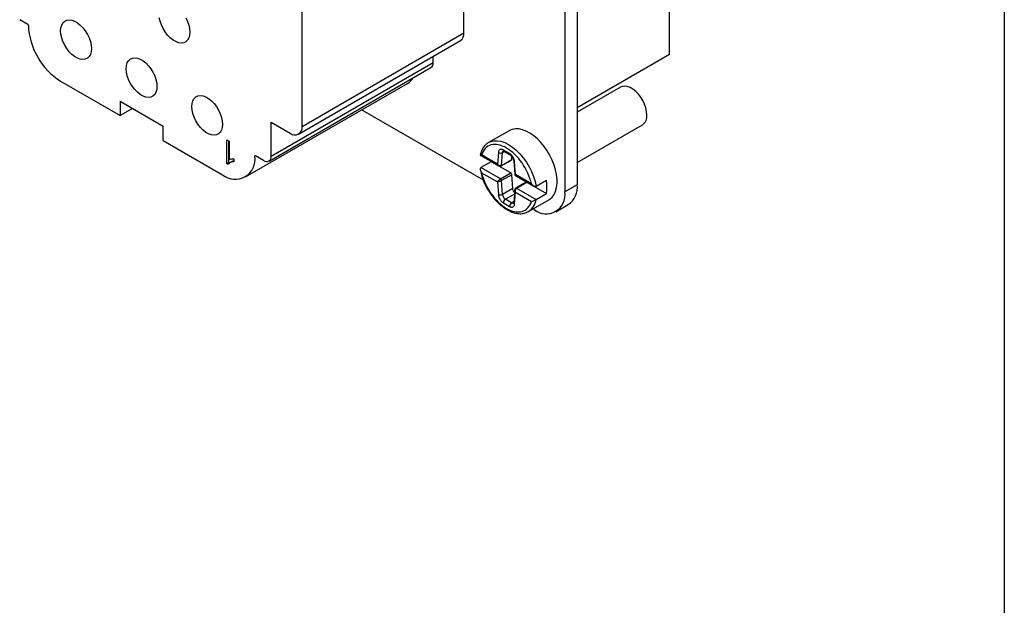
# Model space of a CAD drawing. Header units: millimetres. Extents: x 6 to 273, y 6 to 210.
# Tile 4 of 5: x 205 to 273, y 114 to 154. Entities that reach past the tile are written whole.
import ezdxf

# ---------------------------------------------------------------- set-up
doc = ezdxf.new("R2010")
doc.units = ezdxf.units.MM
doc.linetypes.add('SLD-Solid', pattern=[0])
doc.layers.add('TEXT', color=140, linetype='SLD-Solid', lineweight=25)

msp = doc.modelspace()

# ---------------------------------------------------------------- linework, layer by layer
for p, q in [((249.947, 151.939), (249.947, 179.701)), ((243.583, 165.822), (243.583, 142.959)), ((242.735, 165.332), (242.735, 142.469)), ((235.772, 153.429), (235.772, 164.659)), ((224.6, 146.979), (224.6, 158.209)), ((205.682, 154.019), (205.119, 154.344)), ((224.361, 146.451), (235.533, 152.901)), ((224.6, 146.979), (235.772, 153.429)), ((233.648, 151.389), (233.648, 151.813)), ((249.947, 151.939), (243.583, 148.265)), ((222.32, 144.594), (233.492, 151.044)), ((222.476, 144.939), (233.648, 151.389)), ((207.945, 150.099), (212.046, 147.732)), ((220.694, 143.494), (231.866, 149.943)), ((246.581, 149.687), (243.583, 147.956)), ((212.046, 148.714), (212.046, 147.732)), ((212.046, 148.714), (215.016, 147)), ((212.897, 148.223), (212.046, 147.732)), ((237.112, 143.265), (228.705, 148.118)), ((215.016, 146.017), (215.016, 147)), ((222.476, 147.263), (223.784, 146.508)), ((222.476, 144.939), (222.476, 147.263)), ((243.583, 144.492), (248.081, 147.089)), ((219.4, 146.061), (219.565, 145.966)), ((219.4, 144.422), (219.4, 146.061)), ((238.885, 146.687), (237.471, 145.871)), ((215.016, 146.017), (219.117, 143.65)), ((219.541, 144.503), (219.541, 145.98)), ((219.565, 145.966), (219.565, 144.689)), ((237.47, 145.871), (237.433, 145.842)), ((219.895, 144.74), (219.895, 144.546)), ((221.38, 144.956), (221.347, 144.937)), ((221.943, 144.631), (221.38, 144.956)), ((236.893, 144.998), (238.172, 144.26)), ((238.085, 144.378), (236.981, 145.015)), ((238.142, 145.183), (238.085, 144.378)), ((238.362, 144.293), (238.424, 145.17)), ((238.362, 144.293), (239.069, 144.701)), ((238.557, 145.247), (238.424, 145.17)), ((238.919, 145.105), (238.489, 145.353)), ((238.531, 145.262), (238.96, 145.014)), ((239.069, 144.701), (239.083, 144.899)), ((219.4, 144.422), (219.541, 144.503)), ((219.507, 144.36), (219.4, 144.422)), ((219.611, 144.463), (219.541, 144.503)), ((219.771, 144.563), (219.63, 144.482)), ((237.647, 144.548), (236.94, 144.14)), ((238.29, 143.361), (236.94, 144.14)), ((238.997, 143.769), (237.647, 144.548)), ((238.341, 144.254), (239.049, 144.662)), ((239.208, 144.602), (239.269, 143.677)), ((239.324, 143.662), (239.267, 144.533)), ((236.981, 143.79), (238.085, 143.153)), ((238.29, 143.361), (238.997, 143.769)), ((239.069, 143.652), (238.362, 143.244)), ((239.131, 142.703), (239.069, 143.652)), ((239.319, 143.597), (240.598, 142.859)), ((240.427, 143.025), (239.324, 143.662)), ((238.085, 143.153), (238.142, 142.282)), ((238.424, 142.295), (238.362, 143.244)), ((239.131, 142.703), (238.424, 142.295)), ((240.057, 143.133), (239.349, 142.725)), ((239.401, 142.719), (240.108, 143.128)), ((239.401, 142.719), (240.751, 141.94)), ((240.108, 143.128), (241.458, 142.349)), ((241.458, 143.247), (240.751, 142.838)), ((243.583, 142.959), (242.735, 142.469)), ((239.25, 142.312), (238.631, 141.955)), ((239.269, 142.587), (239.208, 141.728)), ((239.267, 141.633), (239.324, 142.438)), ((239.324, 142.438), (240.427, 141.8)), ((240.751, 141.94), (241.458, 142.349)), ((238.489, 141.71), (238.919, 141.462)), ((239.06, 141.707), (238.631, 141.955)), ((239.213, 141.795), (239.06, 141.707)), ((240.22, 141.108), (241.635, 141.924)), ((242.113, 141.095), (242.962, 141.585)), ((240.18, 141.093), (240.221, 141.108)), ((240.22, 141.108), (240.187, 141.089)), ((240.613, 141.244), (240.535, 141.289))]:
    msp.add_line(p, q)
at = {"flags": 128}
for points in [[(207.945, 153.572), (207.963, 153.787), (208.017, 153.974), (208.104, 154.126), (208.222, 154.238), (208.366, 154.307), (208.533, 154.33), (208.715, 154.306), (208.908, 154.236), (209.103, 154.123), (209.296, 153.971), (209.478, 153.784), (209.645, 153.569), (209.789, 153.333), (209.907, 153.084), (209.995, 152.832), (210.048, 152.583), (210.066, 152.348), (210.048, 152.133), (209.995, 151.947), (209.907, 151.795), (209.789, 151.683), (209.645, 151.614), (209.478, 151.591), (209.296, 151.615), (209.103, 151.684), (208.908, 151.797), (208.715, 151.95), (208.533, 152.137), (208.366, 152.352), (208.222, 152.588), (208.104, 152.836), (208.017, 153.089), (207.963, 153.337), (207.945, 153.572)], [(216.578, 154.477), (216.696, 154.228), (216.783, 153.975), (216.836, 153.727), (216.854, 153.492), (216.836, 153.277), (216.783, 153.091), (216.696, 152.939), (216.578, 152.826), (216.433, 152.758), (216.267, 152.735), (216.084, 152.758), (215.892, 152.828), (215.696, 152.941), (215.504, 153.093), (215.321, 153.281), (215.155, 153.496), (215.01, 153.731), (214.892, 153.98), (214.805, 154.232), (214.751, 154.481)], [(212.47, 150.96), (212.488, 151.175), (212.542, 151.361), (212.629, 151.513), (212.747, 151.625), (212.892, 151.694), (213.058, 151.717), (213.241, 151.693), (213.433, 151.624), (213.629, 151.511), (213.821, 151.358), (214.004, 151.171), (214.17, 150.956), (214.315, 150.72), (214.433, 150.472), (214.52, 150.219), (214.574, 149.971), (214.592, 149.735), (214.574, 149.521), (214.52, 149.334), (214.433, 149.182), (214.315, 149.07), (214.17, 149.001), (214.004, 148.978), (213.821, 149.002), (213.629, 149.072), (213.433, 149.185), (213.241, 149.337), (213.058, 149.524), (212.892, 149.739), (212.747, 149.975), (212.629, 150.223), (212.542, 150.476), (212.488, 150.725), (212.47, 150.96)], [(248.391, 147.775), (248.373, 148.011), (248.32, 148.259), (248.233, 148.512), (248.115, 148.76), (247.97, 148.996), (247.804, 149.211), (247.621, 149.398), (247.429, 149.551), (247.233, 149.664), (247.04, 149.733), (246.858, 149.757), (246.692, 149.734), (246.581, 149.687)], [(216.996, 148.347), (217.014, 148.562), (217.067, 148.749), (217.155, 148.901), (217.273, 149.013), (217.417, 149.082), (217.584, 149.105), (217.766, 149.081), (217.959, 149.011), (218.154, 148.898), (218.347, 148.746), (218.529, 148.559), (218.696, 148.344), (218.84, 148.108), (218.958, 147.859), (219.046, 147.607), (219.099, 147.358), (219.117, 147.123), (219.099, 146.908), (219.046, 146.722), (218.958, 146.57), (218.84, 146.458), (218.696, 146.389), (218.529, 146.366), (218.347, 146.39), (218.154, 146.459), (217.959, 146.572), (217.766, 146.725), (217.584, 146.912), (217.417, 147.127), (217.273, 147.363), (217.155, 147.611), (217.067, 147.864), (217.014, 148.112), (216.996, 148.347)], [(241.635, 141.924), (241.702, 141.967), (241.863, 142.109), (241.995, 142.291), (242.097, 142.509), (242.165, 142.758), (242.2, 143.036), (242.2, 143.336), (242.165, 143.653), (242.097, 143.982), (241.995, 144.317), (241.863, 144.651), (241.702, 144.979), (241.515, 145.296), (241.306, 145.594), (241.078, 145.87), (240.836, 146.118), (240.583, 146.333), (240.325, 146.512), (240.065, 146.652), (239.809, 146.75), (239.561, 146.805), (239.325, 146.814), (239.106, 146.779), (238.908, 146.7), (238.885, 146.687)], [(237.363, 145.799), (237.422, 145.84), (237.471, 145.871)], [(237.471, 145.871), (237.616, 145.939), (237.833, 145.991), (238.069, 145.996), (238.32, 145.955), (238.58, 145.867), (238.845, 145.735), (239.111, 145.56), (239.371, 145.347), (239.622, 145.1), (239.858, 144.822), (240.075, 144.519), (240.269, 144.196), (240.437, 143.861), (240.575, 143.519), (240.68, 143.176), (240.751, 142.838)]]:
    msp.add_lwpolyline(points, dxfattribs=at)
for centre, radius, start, end in [((205.644, 153.958), 0.0716, 2.60548, 57.39452), ((210.556, 154.182), 4.846, 182.60548, 237.39452), ((235.207, 153.366), 0.569, 305.01333, 6.29885), ((233.279, 151.348), 0.371, 305.01241, 6.29977), ((231.292, 150.92), 1.133, 300.45575, 328.7769), ((247.649, 147.698), 0.747, 305.34553, 5.96665), ((224.102, 146.898), 0.504, 230.79671, 9.21404), ((219.988, 144.717), 1.377, 230.79671, 9.21404), ((221.367, 144.941), 0.0204, 50.79671, 189.21404), ((222.151, 144.886), 0.329, 230.79672, 9.21404), ((238.294, 145.427), 0.288, 238.1077, 296.81043), ((238.587, 145.342), 0.0986, 173.70115, 234.98667), ((239.019, 145.096), 0.101, 174.42737, 233.75595), ((239.296, 144.617), 0.0891, 189.94399, 250.59815), ((238.917, 142.798), 2.58, 349.97556, 10.02444), ((242.161, 142.775), 1.434, 303.93673, 7.37545), ((238.269, 142.587), 0.331, 247.34035, 297.94439), ((241.441, 142.259), 1.31, 230.79671, 9.21404), ((238.796, 141.696), 0.307, 122.60548, 177.39452), ((239.226, 141.448), 0.307, 122.60548, 177.39452), ((239.319, 141.73), 0.11, 180.69642, 241.77849), ((239.604, 142.085), 1.156, 302.21707, 352.79201)]:
    msp.add_arc(centre, radius, start, end)
for points, knots in [([(237.395, 145.812), (237.34, 145.773), (237.21, 145.681), (237.062, 145.47), (236.948, 145.236), (236.91, 145.069), (236.894, 145.001)], [0, 0, 0, 0, 0.220234, 0.523794, 0.806313, 1, 1, 1, 1]), ([(240.427, 143.025), (240.314, 143.516), (240.085, 144.021), (239.465, 144.908), (239.09, 145.267), (238.318, 145.712), (237.943, 145.786), (237.323, 145.615), (237.094, 145.375), (236.981, 145.015)], [0, 0, 0, 0, 0.25, 0.25, 0.5, 0.5, 0.75, 0.75, 1, 1, 1, 1]), ([(238.489, 145.353), (238.475, 145.361), (238.445, 145.377), (238.402, 145.392), (238.361, 145.4), (238.322, 145.402), (238.285, 145.396), (238.251, 145.385), (238.211, 145.359), (238.176, 145.315), (238.15, 145.252), (238.144, 145.205), (238.142, 145.183)], [0, 0, 0, 0, 0.085568, 0.169639, 0.25273, 0.335233, 0.417439, 0.499574, 0.585033, 0.749319, 0.879257, 1, 1, 1, 1]), ([(219.565, 144.689), (219.605, 144.712), (219.657, 144.728), (219.786, 144.745), (219.844, 144.746), (219.895, 144.74)], [0, 0, 0, 0, 0.499374, 0.499374, 1, 1, 1, 1]), ([(236.981, 145.015), (236.959, 145.009), (236.923, 144.999), (236.897, 144.997), (236.888, 144.998), (236.891, 145.001), (236.891, 145.002)], [0, 0, 0, 0, 0.435758, 0.755657, 0.983047, 1, 1, 1, 1]), ([(238.424, 145.17), (238.429, 145.199), (238.437, 145.251), (238.47, 145.275), (238.485, 145.285)], [0, 0, 0, 0, 0.5504741, 1, 1, 1, 1]), ([(238.485, 145.284), (238.484, 145.284), (238.483, 145.282), (238.498, 145.279), (238.519, 145.268), (238.531, 145.262)], [0, 0, 0, 0, 0.262915, 0.60734, 1, 1, 1, 1]), ([(239.267, 144.533), (239.265, 144.551), (239.261, 144.587), (239.249, 144.643), (239.233, 144.699), (239.212, 144.754), (239.186, 144.809), (239.156, 144.863), (239.112, 144.931), (239.053, 145.001), (238.983, 145.064), (238.94, 145.092), (238.919, 145.105)], [0, 0, 0, 0, 0.085568, 0.169639, 0.25273, 0.335233, 0.417439, 0.499574, 0.585033, 0.749319, 0.879257, 1, 1, 1, 1]), ([(238.96, 145.014), (238.978, 145.002), (239.011, 144.98), (239.063, 144.928), (239.118, 144.857), (239.165, 144.77), (239.198, 144.68), (239.205, 144.629), (239.208, 144.602)], [0, 0, 0, 0, 0.158504, 0.285776, 0.452956, 0.663516, 0.815454, 1, 1, 1, 1]), ([(239.069, 144.701), (239.067, 144.691), (239.064, 144.673), (239.052, 144.667), (239.047, 144.664)], [0, 0, 0, 0, 0.586188, 1, 1, 1, 1]), ([(219.895, 144.546), (219.803, 144.546), (219.722, 144.529), (219.584, 144.459), (219.535, 144.414), (219.507, 144.36)], [0, 0, 0, 0, 0.500005, 0.500005, 1, 1, 1, 1]), ([(219.774, 144.559), (219.788, 144.57), (219.823, 144.595), (219.869, 144.599), (219.895, 144.601)], [0, 0, 0, 0, 0.4234468, 1, 1, 1, 1]), ([(236.94, 144.14), (236.933, 144.135), (236.917, 144.123), (236.901, 144.096), (236.891, 144.061), (236.889, 144.02), (236.897, 143.963), (236.923, 143.883), (236.96, 143.824), (236.981, 143.79)], [0, 0, 0, 0, 0.083104, 0.171932, 0.269643, 0.378625, 0.500609, 0.711984, 1, 1, 1, 1]), ([(238.085, 144.378), (238.094, 144.367), (238.112, 144.347), (238.142, 144.323), (238.17, 144.306), (238.194, 144.293), (238.236, 144.278), (238.297, 144.268), (238.341, 144.285), (238.362, 144.293)], [0, 0, 0, 0, 0.132437, 0.248576, 0.348425, 0.432009, 0.499375, 0.758727, 1, 1, 1, 1]), ([(238.175, 144.259), (238.159, 144.269), (238.133, 144.287), (238.103, 144.33), (238.091, 144.361), (238.085, 144.378)], [0, 0, 0, 0, 0.393305, 0.672675, 1, 1, 1, 1]), ([(238.171, 144.26), (238.182, 144.254), (238.206, 144.242), (238.249, 144.232), (238.295, 144.235), (238.325, 144.247), (238.34, 144.253)], [0, 0, 0, 0, 0.21995, 0.459182, 0.732241, 1, 1, 1, 1]), ([(238.34, 144.254), (238.346, 144.258), (238.357, 144.266), (238.36, 144.284), (238.362, 144.293)], [0, 0, 0, 0, 0.498793, 1, 1, 1, 1]), ([(236.905, 143.972), (236.935, 143.825), (236.999, 143.508), (237.192, 143.031), (237.426, 142.59), (237.685, 142.203), (237.944, 141.888), (238.187, 141.646), (238.396, 141.469), (238.595, 141.323), (238.805, 141.196), (239.022, 141.092), (239.268, 141.007), (239.553, 140.955), (239.862, 140.958), (240.047, 141.038), (240.134, 141.077)], [0, 0, 0, 0, 0.088075, 0.189542, 0.278908, 0.356196, 0.440436, 0.503261, 0.551875, 0.601784, 0.653548, 0.708007, 0.762216, 0.833106, 0.920848, 1, 1, 1, 1]), ([(236.981, 143.79), (237.094, 143.299), (237.323, 142.795), (237.943, 141.908), (238.318, 141.548), (239.09, 141.103), (239.465, 141.029), (240.085, 141.2), (240.314, 141.44), (240.427, 141.8)], [0, 0, 0, 0, 0.25, 0.25, 0.5, 0.5, 0.75, 0.75, 1, 1, 1, 1]), ([(238.085, 143.153), (238.09, 143.162), (238.099, 143.179), (238.119, 143.207), (238.139, 143.231), (238.159, 143.252), (238.189, 143.283), (238.234, 143.325), (238.271, 143.349), (238.29, 143.361)], [0, 0, 0, 0, 0.140152, 0.264103, 0.371876, 0.463523, 0.539132, 0.772657, 1, 1, 1, 1]), ([(238.29, 143.361), (238.299, 143.356), (238.308, 143.349), (238.324, 143.332), (238.332, 143.322), (238.345, 143.301), (238.351, 143.289), (238.359, 143.266), (238.361, 143.255), (238.362, 143.244)], [0, 0, 0, 0, 0.25, 0.25, 0.5, 0.5, 0.75, 0.75, 1, 1, 1, 1]), ([(239.069, 143.652), (239.068, 143.672), (239.06, 143.697), (239.032, 143.742), (239.013, 143.76), (238.997, 143.769)], [0, 0, 0, 0, 0.5, 0.5, 1, 1, 1, 1]), ([(239.269, 143.678), (239.271, 143.673), (239.274, 143.666), (239.294, 143.662), (239.313, 143.662), (239.324, 143.662)], [0, 0, 0, 0, 0.3913735, 0.6699205, 1, 1, 1, 1]), ([(239.269, 143.677), (239.27, 143.669), (239.272, 143.653), (239.283, 143.631), (239.299, 143.611), (239.313, 143.602), (239.32, 143.597)], [0, 0, 0, 0, 0.247387, 0.491827, 0.740702, 1, 1, 1, 1]), ([(239.324, 143.662), (239.319, 143.652), (239.31, 143.633), (239.308, 143.61), (239.315, 143.602), (239.32, 143.598)], [0, 0, 0, 0, 0.3343914, 0.6198249, 1, 1, 1, 1]), ([(238.362, 143.244), (238.352, 143.239), (238.332, 143.228), (238.296, 143.211), (238.257, 143.196), (238.21, 143.18), (238.146, 143.16), (238.108, 143.156), (238.085, 143.153)], [0, 0, 0, 0, 0.119417, 0.24254, 0.370234, 0.503277, 0.701386, 1, 1, 1, 1]), ([(239.258, 142.429), (239.255, 142.431), (239.226, 142.455), (239.186, 142.522), (239.143, 142.616), (239.135, 142.673), (239.131, 142.703)], [0, 0, 0, 0, 0.034848, 0.39327, 0.685649, 1, 1, 1, 1]), ([(239.351, 142.725), (239.339, 142.717), (239.314, 142.699), (239.289, 142.664), (239.274, 142.625), (239.271, 142.599), (239.269, 142.587)], [0, 0, 0, 0, 0.264246, 0.538166, 0.778984, 1, 1, 1, 1]), ([(239.401, 142.719), (239.393, 142.714), (239.375, 142.702), (239.353, 142.677), (239.334, 142.646), (239.316, 142.601), (239.304, 142.529), (239.316, 142.471), (239.324, 142.438)], [0, 0, 0, 0, 0.113866, 0.228635, 0.344958, 0.463461, 0.681885, 1, 1, 1, 1]), ([(239.401, 142.719), (239.393, 142.723), (239.375, 142.731), (239.357, 142.731), (239.351, 142.725), (239.351, 142.725)], [0, 0, 0, 0, 0.463701, 0.96285, 1, 1, 1, 1]), ([(240.058, 143.131), (240.06, 143.133), (240.067, 143.139), (240.085, 143.138), (240.101, 143.131), (240.108, 143.128)], [0, 0, 0, 0, 0.185153, 0.607373, 1, 1, 1, 1]), ([(240.751, 142.838), (240.742, 142.835), (240.724, 142.826), (240.69, 142.825), (240.653, 142.833), (240.613, 142.85), (240.561, 142.881), (240.494, 142.938), (240.452, 142.993), (240.427, 143.025)], [0, 0, 0, 0, 0.0831042, 0.171932, 0.2696425, 0.3786252, 0.5006088, 0.7119837, 1, 1, 1, 1]), ([(238.142, 142.282), (238.143, 142.264), (238.147, 142.228), (238.159, 142.172), (238.175, 142.117), (238.197, 142.061), (238.222, 142.006), (238.252, 141.953), (238.296, 141.885), (238.355, 141.815), (238.425, 141.751), (238.468, 141.723), (238.489, 141.71)], [0, 0, 0, 0, 0.085568, 0.169639, 0.25273, 0.335233, 0.417439, 0.499574, 0.585033, 0.749319, 0.879257, 1, 1, 1, 1]), ([(239.324, 142.438), (239.313, 142.452), (239.294, 142.477), (239.275, 142.524), (239.266, 142.565), (239.27, 142.591), (239.271, 142.598)], [0, 0, 0, 0, 0.277064, 0.510893, 0.84812, 1, 1, 1, 1]), ([(238.919, 141.462), (238.934, 141.454), (238.963, 141.438), (239.006, 141.423), (239.047, 141.415), (239.086, 141.414), (239.123, 141.419), (239.157, 141.431), (239.197, 141.456), (239.232, 141.5), (239.258, 141.563), (239.264, 141.61), (239.267, 141.633)], [0, 0, 0, 0, 0.085568, 0.169639, 0.25273, 0.335233, 0.417439, 0.499574, 0.585033, 0.749319, 0.879257, 1, 1, 1, 1]), ([(239.208, 141.729), (239.206, 141.715), (239.203, 141.693), (239.205, 141.694), (239.205, 141.694)], [0, 0, 0, 0, 0.643185, 1, 1, 1, 1]), ([(240.427, 141.8), (240.44, 141.804), (240.464, 141.811), (240.502, 141.825), (240.538, 141.838), (240.583, 141.857), (240.637, 141.881), (240.701, 141.913), (240.735, 141.932), (240.751, 141.94)], [0, 0, 0, 0, 0.154048, 0.288759, 0.40425, 0.500703, 0.696417, 0.859126, 1, 1, 1, 1])]:
    msp.add_open_spline(points, degree=3, knots=knots)
for points in [[(238.424, 142.295), (238.432, 142.166), (238.522, 142.017), (238.631, 141.955)], [(239.06, 141.707), (239.114, 141.676), (239.164, 141.671), (239.201, 141.689)]]:
    msp.add_open_spline(points, degree=3)
at = {"layer": 'TEXT'}
msp.add_line((273.05, 209.55), (273.05, 6.35), dxfattribs=at)

doc.saveas('drawing.dxf')
